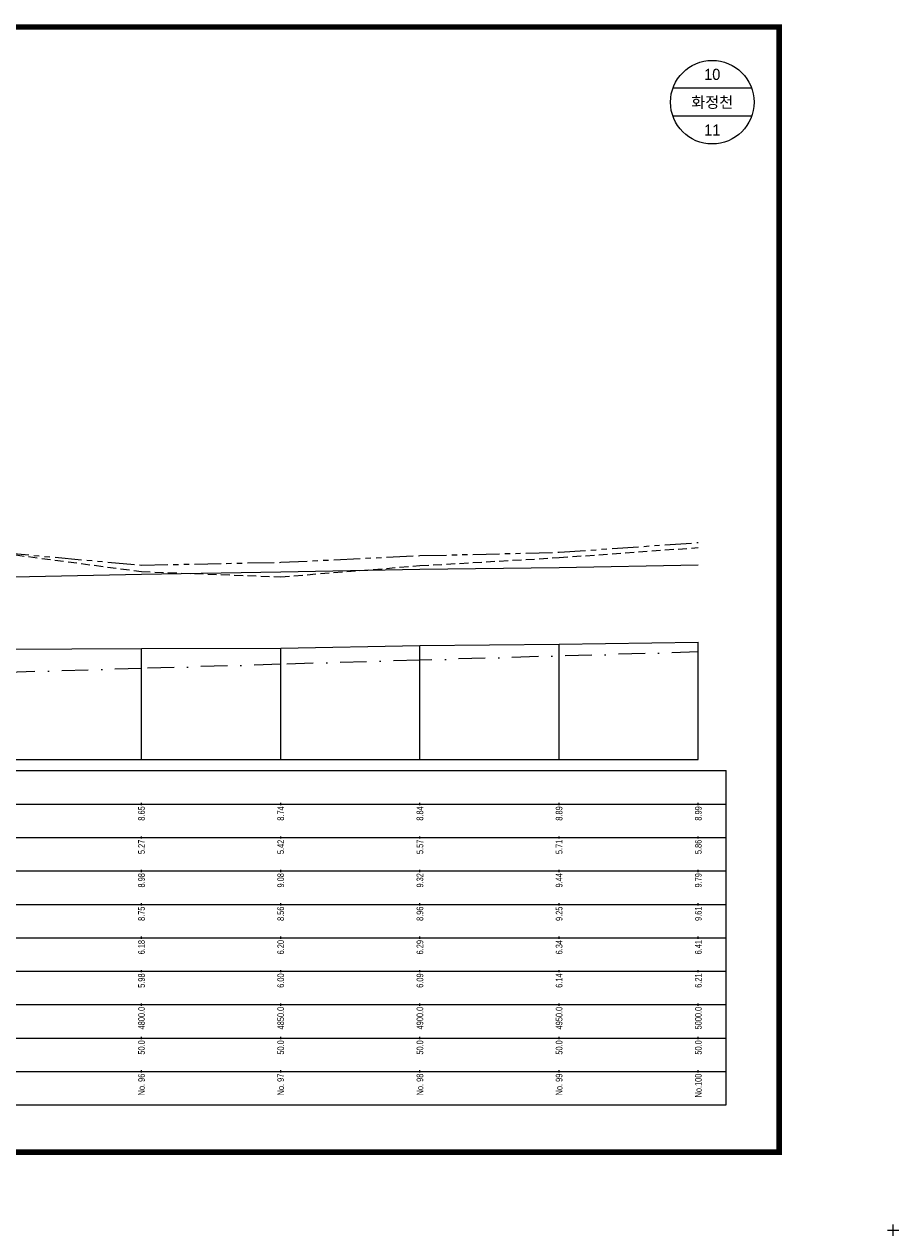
# Model space of a CAD drawing. Header units: metres. Extents: x -2 to 1691, y -14 to 5352.
# Tile 20 of 23: x 348 to 662, y 4306 to 4741. Entities that reach past the tile are written whole.
import ezdxf
from ezdxf.enums import TextEntityAlignment as Align

# ---------------------------------------------------------------- set-up
doc = ezdxf.new("R2010")
doc.units = ezdxf.units.M
doc.header["$LTSCALE"] = 5
for name, pattern in [('CENTER', [50.8, 31.75, -6.35, 6.35, -6.35]), ('DASHDOT2', [12.7, 6.35, -3.175, 0, -3.175]), ('DASHED', [19.05, 12.7, -6.35]), ('PHANTOMX2', [127, 63.5, -12.7, 12.7, -12.7, 12.7, -12.7])]:
    doc.linetypes.add(name, pattern=pattern)
for name, color, linetype in [('BOX', 6, 'CONTINUOUS'), ('DT1', 3, 'CONTINUOUS'), ('DT2', 6, 'CONTINUOUS'), ('LT1', 4, 'CONTINUOUS'), ('ST1', 7, 'CONTINUOUS'), ('계획하상', 6, 'CONTINUOUS'), ('계획홍수위', 6, 'CONTINUOUS'), ('우안제방고', 3, 'CONTINUOUS'), ('좌안제방고', 2, 'CONTINUOUS')]:
    doc.layers.add(name, color=color, linetype=linetype)
doc.styles.get("Standard").update_dxf_attribs({"font": 'Gulim.ttf', "width": 0.8})

msp = doc.modelspace()

# ---------------------------------------------------------------- linework, layer by layer
at = {"layer": 'BOX', "color": 6, "linetype": 'Continuous', "const_width": 2}
msp.add_lwpolyline([(41, 4336), (619, 4336), (619, 4740), (41, 4740)], close=True, dxfattribs=at)
at = {"layer": 'LT1', "linetype": 'Continuous'}
for p, q in [((390, 4477), (390, 4516.8)), ((440, 4477), (440, 4517)), ((490, 4477), (490, 4517.9)), ((540, 4477), (540, 4518.4)), ((590, 4477), (590, 4519.1)), ((90, 4477), (590, 4477)), ((390, 4460.6), (390, 4461.4)), ((440, 4460.6), (440, 4461.4)), ((490, 4460.6), (490, 4461.4)), ((540, 4460.6), (540, 4461.4)), ((590, 4460.6), (590, 4461.4)), ((390, 4448.6), (390, 4449.4)), ((440, 4448.6), (440, 4449.4)), ((490, 4448.6), (490, 4449.4)), ((540, 4448.6), (540, 4449.4)), ((590, 4448.6), (590, 4449.4)), ((390, 4436.6), (390, 4437.4)), ((440, 4436.6), (440, 4437.4)), ((490, 4436.6), (490, 4437.4)), ((540, 4436.6), (540, 4437.4)), ((590, 4436.6), (590, 4437.4)), ((390, 4424.6), (390, 4425.4)), ((440, 4424.6), (440, 4425.4)), ((490, 4424.6), (490, 4425.4)), ((540, 4424.6), (540, 4425.4)), ((590, 4424.6), (590, 4425.4)), ((390, 4412.6), (390, 4413.4)), ((440, 4412.6), (440, 4413.4)), ((490, 4412.6), (490, 4413.4)), ((540, 4412.6), (540, 4413.4)), ((590, 4412.6), (590, 4413.4)), ((390, 4400.6), (390, 4401.4)), ((440, 4400.6), (440, 4401.4)), ((490, 4400.6), (490, 4401.4)), ((540, 4400.6), (540, 4401.4)), ((590, 4400.6), (590, 4401.4)), ((390, 4388.6), (390, 4389.4)), ((440, 4388.6), (440, 4389.4)), ((490, 4388.6), (490, 4389.4)), ((540, 4388.6), (540, 4389.4)), ((590, 4388.6), (590, 4389.4)), ((390, 4376.6), (390, 4377.4)), ((440, 4376.6), (440, 4377.4)), ((490, 4376.6), (490, 4377.4)), ((540, 4376.6), (540, 4377.4)), ((590, 4376.6), (590, 4377.4)), ((390, 4364.6), (390, 4365.4)), ((440, 4364.6), (440, 4365.4)), ((490, 4364.6), (490, 4365.4)), ((540, 4364.6), (540, 4365.4)), ((590, 4364.6), (590, 4365.4))]:
    msp.add_line(p, q, dxfattribs=at)
msp.add_lwpolyline([(90, 4510.1), (90, 4510.1), (140, 4512.6), (140, 4512.6), (190, 4513), (240, 4513.7), (290, 4513.8), (306.5, 4515), (340, 4516.6), (340, 4516.6), (390, 4516.8), (390, 4516.8), (390, 4516.8), (440, 4517), (440, 4517), (490, 4517.9), (490, 4517.9), (540, 4518.4), (540, 4518.4), (590, 4519.1)], dxfattribs=at)
at = {"layer": 'ST1', "linetype": 'Continuous'}
for p, q in [((609.14, 4718), (580.86, 4718)), ((609.14, 4708), (580.86, 4708)), ((70, 4473), (600, 4473)), ((600, 4353), (600, 4473)), ((70, 4461), (600, 4461)), ((75, 4449), (600, 4449)), ((70, 4437), (600, 4437)), ((75, 4425), (600, 4425)), ((70, 4413), (600, 4413)), ((70, 4401), (600, 4401)), ((70, 4389), (600, 4389)), ((70, 4377), (600, 4377)), ((70, 4365), (600, 4365)), ((70, 4353), (600, 4353)), ((658, 4308), (662, 4308)), ((660, 4306), (660, 4310))]:
    msp.add_line(p, q, dxfattribs=at)
msp.add_circle((595, 4713), 15, dxfattribs=at)
at = {"layer": '계획하상', "linetype": 'DASHDOT2', "ltscale": 0.3}
msp.add_lwpolyline([(590, 4515.61), (490, 4512.7), (440, 4511.2), (390, 4509.7), (340, 4508.2), (306.5, 4507), (290, 4506.8), (240, 4505.3), (190, 4503.9), (140, 4502.35), (90, 4500.96)], dxfattribs=at)
at = {"layer": '계획홍수위', "linetype": 'CENTER'}
msp.add_lwpolyline([(90, 4537.9), (140, 4538.5), (190, 4539.1), (240, 4540), (290, 4540.6), (306.5, 4541.8), (390, 4543.5), (440, 4544.4), (490, 4545.4), (540, 4545.9), (590, 4546.9)], dxfattribs=at)
at = {"layer": '우안제방고', "linetype": 'PHANTOMX2', "ltscale": 0.03}
msp.add_lwpolyline([(90, 4543.2), (90, 4543.2), (140, 4542.6), (140, 4542.6), (190, 4542.5), (240, 4540), (290, 4554.9), (306.5, 4552.9), (340, 4551.3), (340, 4551.3), (390, 4546.8), (390, 4546.8), (390, 4546.8), (440, 4547.8), (440, 4547.8), (490, 4550.2), (490, 4550.2), (540, 4551.4), (590, 4554.9), (590, 4554.9)], dxfattribs=at)
at = {"layer": '좌안제방고', "linetype": 'DASHED', "ltscale": 0.05}
msp.add_lwpolyline([(90, 4537.2), (90, 4537.2), (140, 4541.1), (140, 4541.1), (190, 4541.7), (240, 4544.1), (290, 4555.1), (306.5, 4552.9), (340, 4551.1), (340, 4551.1), (390, 4544.5), (390, 4544.5), (390, 4544.5), (440, 4542.6), (490, 4546.6), (490, 4546.6), (490, 4546.6), (540, 4549.5), (590, 4553.1), (590, 4553.1)], dxfattribs=at)

# ---------------------------------------------------------------- texts
at = {"layer": 'DT1', "linetype": 'PHANTOMX2', "width": 0.8}
for s, p in [('8.65', (390, 4460.2)), ('8.74', (440, 4460.2)), ('8.84', (490, 4460.2)), ('8.89', (540, 4460.2)), ('8.99', (590, 4460.2)), ('  8.98', (390, 4436.2)), ('  9.08', (440, 4436.2)), ('  9.32', (490, 4436.2)), ('  9.44', (540, 4436.2)), ('  9.79', (590, 4436.2))]:
    msp.add_text(s, height=2.4, rotation=90, dxfattribs=at).set_placement(p, align=Align.MIDDLE_RIGHT)
at = {"layer": 'DT1', "color": 2, "linetype": 'PHANTOMX2', "width": 0.8}
for s, p in [('5.27', (390, 4448.2)), ('5.42', (440, 4448.2)), ('5.57', (490, 4448.2)), ('5.71', (540, 4448.2)), ('5.86', (590, 4448.2))]:
    msp.add_text(s, height=2.4, rotation=90, dxfattribs=at).set_placement(p, align=Align.MIDDLE_RIGHT)
at = {"layer": 'DT1', "linetype": 'CENTER', "width": 0.8}
for s, p in [('  8.75', (390, 4424.2)), ('  8.56', (440, 4424.2)), ('  8.96', (490, 4424.2)), ('  9.25', (540, 4424.2)), ('9.61', (590, 4424.2))]:
    msp.add_text(s, height=2.4, rotation=90, dxfattribs=at).set_placement(p, align=Align.MIDDLE_RIGHT)
at = {"layer": 'DT1', "linetype": 'DASHED', "width": 0.8}
for s, p in [('  6.18', (390, 4412.2)), ('  6.20', (440, 4412.2)), ('  6.29', (490, 4412.2)), ('  6.34', (540, 4412.2)), ('  6.41', (590, 4412.2))]:
    msp.add_text(s, height=2.4, rotation=90, dxfattribs=at).set_placement(p, align=Align.MIDDLE_RIGHT)
at = {"layer": 'DT1', "linetype": 'Continuous', "width": 0.8}
for s, p in [('  5.98', (390, 4400.2)), ('  6.00', (440, 4400.2)), ('  6.09', (490, 4400.2)), ('  6.14', (540, 4400.2)), ('  6.21', (590, 4400.2)), ('  4800.0', (390, 4388.2)), ('  4850.0', (440, 4388.2)), ('  4900.0', (490, 4388.2)), ('  4950.0', (540, 4388.2)), ('  5000.0', (590, 4388.2)), ('50.0', (390, 4376.2)), ('50.0', (440, 4376.2)), ('50.0', (490, 4376.2)), ('50.0', (540, 4376.2)), ('50.0', (590, 4376.2)), ('No. 96', (390, 4364.2)), ('No. 97', (440, 4364.2)), ('No. 98', (490, 4364.2)), ('No. 99', (540, 4364.2)), ('No.100', (590, 4364.2))]:
    msp.add_text(s, height=2.4, rotation=90, dxfattribs=at).set_placement(p, align=Align.MIDDLE_RIGHT)
at = {"layer": 'DT2', "linetype": 'Continuous'}
for s, p in [('10', (595, 4723)), ('화정천', (595, 4713)), ('11', (595, 4703))]:
    msp.add_text(s, height=4, dxfattribs=at).set_placement(p, align=Align.MIDDLE_CENTER)

doc.saveas('drawing.dxf')
